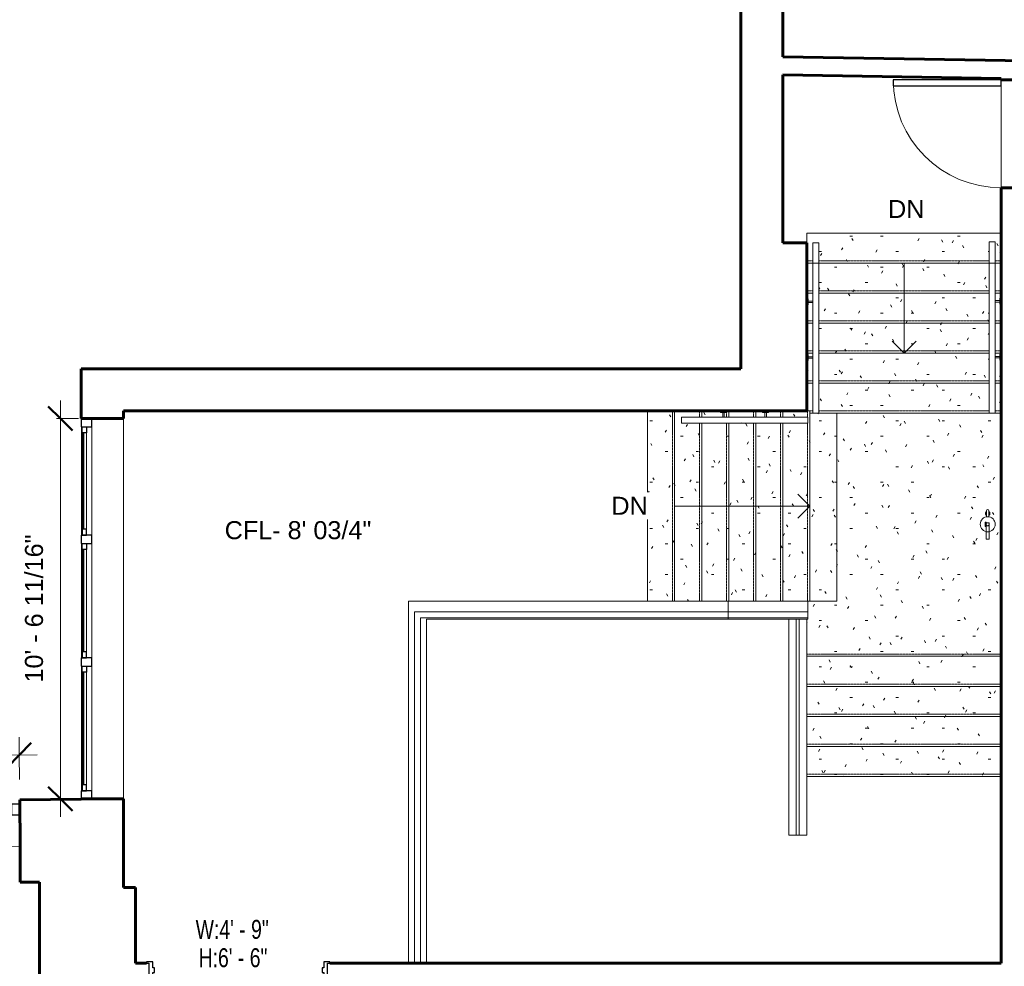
# Model space of a CAD drawing. Header units: inches. Extents: x -1858 to 52, y -52 to 865.
# Tile 7 of 11: x -773 to -445, y 233 to 548. Entities that reach past the tile are written whole.
import ezdxf

# ---------------------------------------------------------------- set-up
doc = ezdxf.new("R2010")
doc.units = ezdxf.units.IN
doc.header["$MEASUREMENT"] = 0
doc.linetypes.add('Overhead 1_16_', pattern=[0.101562, 0.0625, -0.039062])
for name, color, linetype, lineweight in [('A-ANNO-DIMS', 211, 'Continuous', 9), ('A-ANNO-DIMS-64', 211, 'Continuous', 9), ('A-DOOR', 31, 'Continuous', 18), ('A-DOOR-FRAM', 31, 'Continuous', 30), ('A-DOOR-IDEN', 31, 'Continuous', 9), ('A-FLOR', 192, 'Continuous', 18), ('A-FLOR-HRAL', 11, 'Continuous', 9), ('A-GLAZ', 151, 'Continuous', 18), ('A-GLAZ-CWMG', 51, 'Continuous', 9), ('A-WALL', 113, 'Continuous', 18), ('G-ANNO-TEXT', 231, 'Continuous', 9), ('I-WALL', 2, 'Continuous', 18), ('Q-SPCQ', 91, 'Continuous', 9), ('S-STRS', 31, 'Continuous', 9), ('S-STRS-ANNO', 31, 'Continuous', 9), ('S-STRS-IDEN', 31, 'Continuous', 9)]:
    doc.layers.add(name, color=color, linetype=linetype, lineweight=lineweight)
doc.styles.add('Arial', font='arial.ttf', dxfattribs={"height": 6})
doc.styles.add('Swis721 LtCn BT', font='swisscl.ttf', dxfattribs={"height": 6.299213})
doc.dimstyles.new('Linear_-_3_32__Arial', dxfattribs={"dimscale": 12, "dimtxt": 6.121556, "dimasz": 0.666667, "dimexe": 0.5, "dimexo": 0.333333, "dimgap": 0.333333, "dimtad": 1, "dimdec": 5, "dimrnd": 0.03125, "dimzin": 1, "dimdsep": 46, "dimlunit": 4, "dimtxsty": 'Arial', "dimblk1": 'OBLIQUE', "dimblk2": 'OBLIQUE', "dimsah": 1, "dimcen": 0.09, "dimdle": 0.5, "dimazin": 0, "dimtfac": 1, "dimtdec": 4, "dimtix": 1, "dimtmove": 0, "dimatfit": 3, "dimfxl": 1, "dimtvp": 1, "dimtfill": 1, "dimfrac": 2, "dimtolj": 1, "dimtzin": 0, "dimarcsym": 2})
pattern_1 = [(0, (0, 0), (20.48, 5.12), [0.8448, -14.515, 0.8448, -14.515, -81.92]), (0, (0, 0), (20.48, 5.12), [-30.72, 0.8448, -29.875, 0.8448, -14.515, -35.84]), (0, (0, 0), (20.48, 5.12), [-76.8, 0.8448, -9.395, 0.8448, -24.755]), (120, (7.68, 2.56), (-14.67405, 15.1762), [0.8448, -14.515, 0.8448, -14.515, -81.92]), (120, (7.68, 2.56), (-14.67405, 15.1762), [-30.72, 0.8448, -29.875, 0.8448, -14.515, -35.84]), (120, (7.68, 2.56), (-14.67405, 15.1762), [-76.8, 0.8448, -9.395, 0.8448, -24.755]), (240, (10.24, 12.8), (-5.80595, -20.2962), [0.8448, -14.515, 0.8448, -14.515, -81.92]), (240, (10.24, 12.8), (-5.80595, -20.2962), [-30.72, 0.8448, -29.875, 0.8448, -14.515, -35.84]), (240, (10.24, 12.8), (-5.80595, -20.2962), [-76.8, 0.8448, -9.395, 0.8448, -24.755])]

# ---------------------------------------------------------------- blocks, each defined once
blk = doc.blocks.new('Door-Single-Panel - 36_ x 80_ 2-410649-GFL')
at = {"layer": 'A-DOOR', "lineweight": 30}
for p, q in [((18, 40), (16, 40)), ((16, 40), (16, 4)), ((18, 4), (18, 40)), ((16, 4), (18, 4))]:
    blk.add_line(p, q, dxfattribs=at)
at = {"layer": 'A-DOOR', "lineweight": 9}
blk.add_arc((18, 4), 36, 90, 180, dxfattribs=at)
blk = doc.blocks.new('Door-Passage-Double-Flush - Door-Passage-Double-Flush 2-445475-GFL')
at = {"layer": 'A-DOOR', "lineweight": 30}
for p, q in [((-28.5, 3.25), (-28.5, 31.25)), ((-28.5, 31.25), (-26.75, 31.25)), ((-26.75, 31.25), (-26.75, 2.75)), ((28.5, 31.25), (26.75, 31.25)), ((26.75, 31.25), (26.75, 2.75)), ((28.5, 3.25), (28.5, 31.25)), ((-26.75, 2.75), (-28.5, 2.75)), ((26.75, 2.75), (28.5, 2.75))]:
    blk.add_line(p, q, dxfattribs=at)
at = {"layer": 'A-DOOR', "lineweight": 9}
for centre, start, end in [((-28.5, 2.75), 0, 90), ((28.5, 2.75), 90, 180)]:
    blk.add_arc(centre, 28.5, start, end, dxfattribs=at)
at = {"layer": 'A-DOOR-FRAM'}
for p, q in [((-28.5, 3.25), (-30.5, 3.25)), ((-30.5, 3.25), (-30.5, 2.75)), ((-30.5, 2.75), (-29.75, 2.75)), ((-29.75, 2.75), (-29.75, -2.25)), ((-28.5, 0.81), (-28.5, 3.25)), ((-27.88, 0.81), (-28.5, 0.81)), ((-27.88, -0.69), (-27.88, 0.81)), ((28.5, 0.81), (27.87, 0.81)), ((27.87, 0.81), (27.87, -0.69)), ((30.5, 3.25), (28.5, 3.25)), ((28.5, 3.25), (28.5, 0.81)), ((29.75, -2.25), (29.75, 2.75)), ((29.75, 2.75), (30.5, 2.75)), ((30.5, 2.75), (30.5, 3.25)), ((-29.75, -2.25), (-30.5, -2.25)), ((-30.5, -2.25), (-30.5, -2.75)), ((-30.5, -2.75), (-28.5, -2.75)), ((-28.5, -2.75), (-28.5, -0.69)), ((-28.5, -0.69), (-27.88, -0.69)), ((27.87, -0.69), (28.5, -0.69)), ((28.5, -0.69), (28.5, -2.75)), ((28.5, -2.75), (30.5, -2.75)), ((30.5, -2.25), (29.75, -2.25)), ((30.5, -2.75), (30.5, -2.25))]:
    blk.add_line(p, q, dxfattribs=at)
blk = doc.blocks.new('Fire Extinguisher - EX-5_-464805-GFL')
at = {"layer": 'Q-SPCQ'}
for p, q in [((-451.08, 382.79), (-451.08, 384.79)), ((-451.08, 384.53), (-451.08, 383.24)), ((-450.33, 384.79), (-450.33, 382.79)), ((-450.33, 383.24), (-450.33, 384.53)), ((-451.21, 380.99), (-451.53, 380.99)), ((-451.53, 380.99), (-451.53, 379.58)), ((-451.21, 379.58), (-451.21, 380.99)), ((-451.21, 380.79), (-450.21, 380.79)), ((-451.21, 377.87), (-451.21, 380.79)), ((-450.33, 382.79), (-451.08, 382.79)), ((-450.21, 380.79), (-450.21, 377.84)), ((-451.53, 379.58), (-451.21, 379.58)), ((-451.21, 379.79), (-450.21, 379.79)), ((-451.21, 377.79), (-450.21, 377.79)), ((-451.21, 375.29), (-451.21, 377.79)), ((-450.21, 377.79), (-450.21, 375.29)), ((-450.21, 375.29), (-451.21, 375.29))]:
    blk.add_line(p, q, dxfattribs=at)
blk.add_circle((-450.71, 380.29), 0.5, dxfattribs=at)
for centre, radius, start, end in [((-450.71, 384.79), 0.376, 0, 180), ((-450.71, 380.29), 2.5, 90, 270), ((-450.71, 380.29), 2.5, 270, 90)]:
    blk.add_arc(centre, radius, start, end, dxfattribs=at)
for points in [[(-451.08, 383.24), (-451.14, 383.27), (-451.23, 383.33), (-451.34, 383.47), (-451.42, 383.63), (-451.46, 383.81), (-451.46, 384.02), (-451.39, 384.22), (-451.26, 384.4), (-451.15, 384.49), (-451.08, 384.53)], [(-450.33, 384.53), (-450.28, 384.5), (-450.19, 384.43), (-450.08, 384.3), (-450, 384.14), (-449.95, 383.96), (-449.96, 383.75), (-450.03, 383.54), (-450.16, 383.36), (-450.27, 383.27), (-450.33, 383.24)]]:
    blk.add_open_spline(points, degree=3, knots=[0, 0, 0, 0, 0.111111, 0.222222, 0.333333, 0.444444, 0.583333, 0.722222, 0.861111, 1, 1, 1, 1], dxfattribs=at)
blk = doc.blocks.new('Rectangular Mullion - 2_5_ x 5_ rectangular 2-482094-GFL')
at = {"layer": 'A-GLAZ-CWMG', "lineweight": 30}
for p, q in [((0, 1.75), (-2.75, 1.75)), ((-2.75, 1.75), (-2.75, -1.75)), ((0, -1.75), (0, 1.75)), ((-2.75, -1.75), (0, -1.75))]:
    blk.add_line(p, q, dxfattribs=at)
blk = doc.blocks.new('Curtain Wall-Awning - Curtain Wall-Awning 2-485443-GFL')
at = {"layer": 'A-GLAZ', "lineweight": 30}
for p, q in [((-18.75, 1.5), (-20.75, 1.5)), ((-20.75, 1.5), (-20.75, 0)), ((-20.75, 0), (-20.75, 1.5)), ((-18.75, 0), (-18.75, 1.5)), ((18.75, 0), (18.75, 1.5)), ((18.75, 1.5), (20.75, 1.5)), ((20.75, 1.5), (20.75, 0)), ((20.75, 1.5), (20.75, 0)), ((-20.75, 0), (-18.75, 0)), ((20.75, 0), (18.75, 0))]:
    blk.add_line(p, q, dxfattribs=at)
at = {"layer": 'A-GLAZ', "lineweight": 9}
for p, q in [((-20.75, 1.5), (20.75, 1.5)), ((20.75, 0), (-20.75, 0))]:
    blk.add_line(p, q, dxfattribs=at)
at = {"layer": 'A-GLAZ', "lineweight": 40}
blk.add_line((-18.75, 1), (18.75, 1), dxfattribs=at)
blk = doc.blocks.new('Curtain Wall-Awning - Curtain Wall-Awning 2-485444-GFL')
at = {"layer": 'A-GLAZ', "lineweight": 30}
for p, q in [((-17.05, 1.5), (-19.05, 1.5)), ((-19.05, 1.5), (-19.05, 0)), ((-19.05, 0), (-19.05, 1.5)), ((-17.05, 0), (-17.05, 1.5)), ((17.05, 0), (17.05, 1.5)), ((17.05, 1.5), (19.05, 1.5)), ((19.05, 1.5), (19.05, 0)), ((19.05, 1.5), (19.05, 0)), ((-19.05, 0), (-17.05, 0)), ((19.05, 0), (17.05, 0))]:
    blk.add_line(p, q, dxfattribs=at)
at = {"layer": 'A-GLAZ', "lineweight": 9}
for p, q in [((-19.05, 1.5), (19.05, 1.5)), ((19.05, 0), (-19.05, 0))]:
    blk.add_line(p, q, dxfattribs=at)
at = {"layer": 'A-GLAZ', "lineweight": 40}
blk.add_line((-17.05, 1), (17.05, 1), dxfattribs=at)
blk = doc.blocks.new('Curtain Wall-Awning - Curtain Wall-Awning 2-485445-GFL')
at = {"layer": 'A-GLAZ', "lineweight": 30}
for p, q in [((-16.05, 1.5), (-18.05, 1.5)), ((-18.05, 1.5), (-18.05, 0)), ((-18.05, 0), (-18.05, 1.5)), ((-16.05, 0), (-16.05, 1.5)), ((16.05, 0), (16.05, 1.5)), ((16.05, 1.5), (18.05, 1.5)), ((18.05, 1.5), (18.05, 0)), ((18.05, 1.5), (18.05, 0)), ((-18.05, 0), (-16.05, 0)), ((18.05, 0), (16.05, 0))]:
    blk.add_line(p, q, dxfattribs=at)
at = {"layer": 'A-GLAZ', "lineweight": 9}
for p, q in [((-18.05, 1.5), (18.05, 1.5)), ((18.05, 0), (-18.05, 0))]:
    blk.add_line(p, q, dxfattribs=at)
at = {"layer": 'A-GLAZ', "lineweight": 40}
blk.add_line((-16.05, 1), (16.05, 1), dxfattribs=at)
blk = doc.blocks.new('Rectangular Mullion - 2_5_ x 5_ rectangular 2-485446-GFL')
at = {"layer": 'A-GLAZ-CWMG', "lineweight": 30}
for p, q in [((0, 1.75), (-2.75, 1.75)), ((-2.75, 1.75), (-2.75, -1.75)), ((0, -1.75), (0, 1.75)), ((-2.75, -1.75), (0, -1.75))]:
    blk.add_line(p, q, dxfattribs=at)
blk = doc.blocks.new('Rectangular Mullion - 2_5_ x 5_ rectangular 2-485447-GFL')
at = {"layer": 'A-GLAZ-CWMG', "lineweight": 30}
for p, q in [((-2.75, 1.75), (0, 1.75)), ((-2.75, -1.75), (-2.75, 1.75)), ((0, 1.75), (0, -1.75)), ((0, -1.75), (-2.75, -1.75))]:
    blk.add_line(p, q, dxfattribs=at)
blk = doc.blocks.new('Rectangular Mullion - 2_5_ x 5_ rectangular 2-485188-GFL')
at = {"layer": 'A-GLAZ-CWMG'}
for p, q in [((-752.44, 333.06), (-752.44, 291.56)), ((-748.94, 333.06), (-748.94, 291.56))]:
    blk.add_line(p, q, dxfattribs=at)
blk = doc.blocks.new('Rectangular Mullion - 2_5_ x 5_ rectangular 2-485448-GFL')
at = {"layer": 'A-GLAZ-CWMG', "lineweight": 30}
for p, q in [((-1.25, 1.75), (1.5, 1.75)), ((-1.25, -1.75), (-1.25, 1.75)), ((1.5, 1.75), (1.5, -1.75)), ((1.5, -1.75), (-1.25, -1.75))]:
    blk.add_line(p, q, dxfattribs=at)
blk = doc.blocks.new('Rectangular Mullion - 2_5_ x 5_ rectangular 2-485189-GFL')
at = {"layer": 'A-GLAZ-CWMG'}
for p, q in [((-752.44, 373.9), (-752.44, 335.81)), ((-748.94, 373.9), (-748.94, 335.81))]:
    blk.add_line(p, q, dxfattribs=at)
blk = doc.blocks.new('Rectangular Mullion - 2_5_ x 5_ rectangular 2-485129-GFL')
at = {"layer": 'A-GLAZ-CWMG'}
for p, q in [((-752.44, 412.74), (-752.44, 376.65)), ((-748.94, 412.74), (-748.94, 376.65))]:
    blk.add_line(p, q, dxfattribs=at)
blk = doc.blocks.new('Top Rail Type - Top Rail_Internal_-492498-GFL')
at = {"layer": 'A-FLOR-HRAL'}
for p, q in [((-641.57, 286.07), (-641.57, 351.07)), ((-641.57, 351.07), (-587.81, 351.07)), ((-587.81, 351.07), (-537.06, 351.07)), ((-537.06, 351.07), (-537.06, 349.07)), ((-639.57, 349.07), (-639.57, 286.07)), ((-587.81, 349.07), (-639.57, 349.07)), ((-537.06, 349.07), (-587.81, 349.07)), ((-641.57, 234.08), (-641.57, 286.07)), ((-639.57, 286.07), (-639.57, 234.08))]:
    blk.add_line(p, q, dxfattribs=at)
blk = doc.blocks.new('Top Rail Type - Top Rail_Internal_-V1-GFL')
at = {"layer": 'A-FLOR-HRAL'}
for p, q in [((-641.57, 351.07), (-537.06, 351.07)), ((-641.57, 234.08), (-641.57, 351.07)), ((-537.06, 351.07), (-537.06, 349.07)), ((-639.57, 349.07), (-537.06, 349.07)), ((-639.57, 234.08), (-639.57, 349.07))]:
    blk.add_line(p, q, dxfattribs=at)
blk = doc.blocks.new('Top Rail Type - Top Rail_Internal_-492869-GFL')
at = {"layer": 'A-FLOR-HRAL'}
for p, q in [((-537.06, 349.07), (-537.06, 351.07)), ((-537.06, 351.07), (-510.57, 351.07)), ((-510.57, 351.07), (-510.57, 349.07)), ((-510.57, 349.07), (-537.06, 349.07))]:
    blk.add_line(p, q, dxfattribs=at)
blk = doc.blocks.new('Top Rail Type - Top Rail_Internal_-V2-GFL')
at = {"layer": 'A-FLOR-HRAL'}
for p, q in [((-537.06, 351.07), (-537.06, 349.07)), ((-537.06, 351.07), (-510.57, 351.07)), ((-510.57, 351.07), (-510.57, 349.07)), ((-537.06, 349.07), (-510.57, 349.07))]:
    blk.add_line(p, q, dxfattribs=at)
blk = doc.blocks.new('Railing - Railing-492899-GFL')
at = {"layer": 'A-FLOR-HRAL'}
for p, q in [((-514.43, 348.7), (-514.43, 276.7)), ((-513.43, 276.7), (-513.43, 348.7))]:
    blk.add_line(p, q, dxfattribs=at)
at = {"layer": 'A-FLOR-HRAL', "flags": 128}
blk.add_lwpolyline([(-513.43, 276.7), (-513.45, 276.7), (-513.5, 276.7), (-513.58, 276.7), (-513.68, 276.7), (-513.8, 276.7), (-513.93, 276.7), (-514.06, 276.7), (-514.18, 276.7), (-514.29, 276.7), (-514.37, 276.7), (-514.42, 276.7), (-514.43, 276.7)], dxfattribs=at)
blk = doc.blocks.new('Handrail Type - Handrail_Internal_-493177-GFL')
at = {"layer": 'A-FLOR-HRAL'}
for p, q in [((-552.64, 413.99), (-552.64, 415.99)), ((-552.64, 415.99), (-510.64, 415.99)), ((-510.64, 413.99), (-552.64, 413.99)), ((-510.64, 415.99), (-510.64, 413.99))]:
    blk.add_line(p, q, dxfattribs=at)
blk = doc.blocks.new('Handrail Type - Handrail_Internal_-V3-GFL')
at = {"layer": 'A-FLOR-HRAL'}
for p, q in [((-552.64, 413.99), (-552.64, 415.99)), ((-510.64, 415.99), (-552.64, 415.99)), ((-510.64, 413.99), (-552.64, 413.99)), ((-510.64, 413.99), (-510.64, 415.99))]:
    blk.add_line(p, q, dxfattribs=at)
blk = doc.blocks.new('Support - Metal - Circular - Support - Metal - Circular-168375-GFL')
at = {"layer": 'A-FLOR-HRAL'}
for p, q in [((-1, 2.5), (-1, 3)), ((1, 2.5), (-1, 2.5)), ((-0.25, 2.5), (-0.25, 1)), ((0.25, 2.5), (0.25, 1)), ((1, 3), (1, 2.5))]:
    blk.add_line(p, q, dxfattribs=at)
blk = doc.blocks.new('Handrail Type - Handrail_Internal_-493399-GFL')
at = {"layer": 'A-FLOR-HRAL'}
for p, q in [((-508.93, 473.99), (-506.93, 473.99)), ((-508.93, 467.25), (-508.93, 473.99)), ((-506.93, 473.99), (-506.93, 467.25)), ((-508.93, 417.25), (-508.93, 467.25)), ((-506.93, 467.25), (-508.93, 467.25)), ((-506.93, 467.25), (-506.93, 417.25)), ((-506.93, 417.25), (-508.93, 417.25))]:
    blk.add_line(p, q, dxfattribs=at)
blk = doc.blocks.new('Handrail Type - Handrail_Internal_-V4-GFL')
at = {"layer": 'A-FLOR-HRAL'}
for p, q in [((-508.93, 473.99), (-506.93, 473.99)), ((-508.93, 467.25), (-508.93, 473.99)), ((-506.93, 467.25), (-506.93, 473.99)), ((-508.93, 417.25), (-508.93, 467.25)), ((-506.93, 417.25), (-506.93, 467.25)), ((-508.93, 417.25), (-506.93, 417.25))]:
    blk.add_line(p, q, dxfattribs=at)
blk = doc.blocks.new('Handrail Type - Handrail_Internal_-493436-GFL')
at = {"layer": 'A-FLOR-HRAL'}
for p, q in [((-450.19, 474.3), (-448.19, 474.3)), ((-450.19, 467.25), (-450.19, 474.3)), ((-448.19, 474.3), (-448.19, 467.25)), ((-450.19, 417.25), (-450.19, 467.25)), ((-448.19, 467.25), (-450.19, 467.25)), ((-448.19, 467.25), (-448.19, 417.25)), ((-448.19, 417.25), (-450.19, 417.25))]:
    blk.add_line(p, q, dxfattribs=at)
blk = doc.blocks.new('Handrail Type - Handrail_Internal_-V5-GFL')
at = {"layer": 'A-FLOR-HRAL'}
for p, q in [((-450.19, 474.3), (-448.19, 474.3)), ((-450.19, 467.25), (-450.19, 474.3)), ((-448.19, 467.25), (-448.19, 474.3)), ((-450.19, 417.25), (-450.19, 467.25)), ((-448.19, 417.25), (-448.19, 467.25)), ((-450.19, 417.25), (-448.19, 417.25))]:
    blk.add_line(p, q, dxfattribs=at)
blk = doc.blocks.new('DIMBLOCK32-GFL')
at = {"layer": 'A-ANNO-DIMS-64', "transparency": 16777216}
for p, q in [((-759.43, 282.81), (-759.43, 421.49)), ((-759.43, 415.49), (-760.69, 415.49)), ((-759.43, 415.49), (-753.43, 415.49)), ((-759.43, 288.81), (-760.69, 288.81)), ((-759.43, 288.81), (-753.43, 288.81))]:
    blk.add_line(p, q, dxfattribs=at)
at = {"layer": 'A-ANNO-DIMS-64', "lineweight": 50, "transparency": 16777216}
for p, q in [((-759.43, 415.49), (-763.43, 419.49)), ((-759.43, 415.49), (-755.43, 411.49)), ((-759.43, 288.81), (-763.43, 292.81)), ((-759.43, 288.81), (-755.43, 284.81))]:
    blk.add_line(p, q, dxfattribs=at)
at = {"layer": 'A-ANNO-DIMS-64', "color": 0, "transparency": 16777216, "insert": (-771.21, 327.57), "char_height": 6, "width": 58.993, "attachment_point": 1, "rotation": 90, "line_spacing_factor": 0.941778, "style": 'Arial', "bg_fill": 3, "box_fill_scale": 1.25, "bg_fill_color": 256, "bg_fill_true_color": 13158600, "bg_fill_transparency": 0}
blk.add_mtext('10\' - 6 11/16"', dxfattribs=at)
blk = doc.blocks.new('_Oblique')
at = {"color": 0, "linetype": 'ByBlock', "lineweight": -2}
blk.add_line((-0.5, -0.5), (0.5, 0.5), dxfattribs=at)
blk = doc.blocks.new('DIMBLOCK33-GFL')
at = {"layer": 'A-ANNO-DIMS-64', "transparency": 16777216}
for p, q in [((-773.1, 303.43), (-773.15, 309.43)), ((-1204.48, 299.51), (-1204.53, 305.51)), ((-767.1, 303.48), (-1210.48, 299.46)), ((-773.1, 303.43), (-773.02, 295.31)), ((-1204.48, 299.51), (-1204.4, 291.39))]:
    blk.add_line(p, q, dxfattribs=at)
at = {"layer": 'A-ANNO-DIMS-64', "lineweight": 50, "transparency": 16777216}
for p, q in [((-773.1, 303.43), (-769.13, 307.46)), ((-1204.48, 299.51), (-1200.51, 303.55)), ((-773.1, 303.43), (-777.06, 299.39)), ((-1204.48, 299.51), (-1208.44, 295.48))]:
    blk.add_line(p, q, dxfattribs=at)
at = {"layer": 'A-ANNO-DIMS-64', "color": 0, "transparency": 16777216, "insert": (-1015.78, 313.02), "char_height": 6, "width": 64.5306, "attachment_point": 1, "rotation": 0.52, "line_spacing_factor": 0.941778, "style": 'Arial', "bg_fill": 3, "box_fill_scale": 1.25, "bg_fill_color": 256, "bg_fill_true_color": 13158600, "bg_fill_transparency": 0}
blk.add_mtext('35\' - 11 13/32"', dxfattribs=at)

msp = doc.modelspace()

# ---------------------------------------------------------------- hatches: boundary and pattern name
at = {"layer": 'S-STRS'}
h = msp.add_hatch(dxfattribs=at)
h.set_pattern_fill('FP_7', color=256, style=0, pattern_type=2)
h.set_pattern_definition(pattern_1)
h.paths.add_polyline_path([(-499.990723, 467.246344), (-450.187114, 467.246344), (-450.187114, 474.298934), (-448.187114, 474.298934), (-448.187114, 467.246344), (-446.187114, 467.246344), (-446.187114, 477.246344), (-510.932252, 477.246344), (-510.932252, 467.246344), (-508.932252, 467.246344), (-508.932252, 473.993091), (-506.932252, 473.993091), (-506.932252, 467.246344)])
h = msp.add_hatch(dxfattribs=at)
h.set_pattern_fill('FP_6', color=256, style=0, pattern_type=2)
h.set_pattern_definition(pattern_1)
h.paths.add_polyline_path([(-450.187114, 457.246344), (-450.187114, 467.246344), (-506.932252, 467.246344), (-506.932252, 457.246344), (-499.990723, 457.246344)])
h.paths.add_polyline_path([(-508.932252, 457.246344), (-508.932252, 467.246344), (-510.932252, 467.246344), (-510.932252, 457.246344)])
h.paths.add_polyline_path([(-446.187114, 457.246344), (-446.187114, 467.246344), (-448.187114, 467.246344), (-448.187114, 457.246344)])
h = msp.add_hatch(dxfattribs=at)
h.set_pattern_fill('FP_6', color=256, style=0, pattern_type=2)
h.set_pattern_definition(pattern_1)
h.paths.add_polyline_path([(-448.187114, 447.246344), (-446.187114, 447.246344), (-446.187114, 453.529995), (-446.687114, 453.529995), (-446.687114, 454.279995), (-448.187114, 454.279995), (-448.187114, 453.529995)])
h.paths.add_polyline_path([(-450.187114, 447.246344), (-450.187114, 457.246344), (-506.932252, 457.246344), (-506.932252, 447.246344), (-499.990723, 447.246344)])
h.paths.add_polyline_path([(-508.932252, 447.246344), (-508.932252, 454.108685), (-510.432252, 454.108685), (-510.432252, 453.358685), (-510.932252, 453.358685), (-510.932252, 447.246344), (-510.432252, 447.246344)])
h.paths.add_polyline_path([(-508.932252, 454.608685), (-508.932252, 457.246344), (-510.932252, 457.246344), (-510.932252, 455.358685), (-510.432252, 455.358685), (-510.432252, 454.608685), (-510.098918, 454.608685)])
h.paths.add_polyline_path([(-446.687114, 454.779995), (-446.687114, 455.529995), (-446.187114, 455.529995), (-446.187114, 457.246344), (-448.187114, 457.246344), (-448.187114, 454.779995), (-447.020448, 454.779995)])
h = msp.add_hatch(dxfattribs=at)
h.set_pattern_fill('FP_6', color=256, style=0, pattern_type=2)
h.set_pattern_definition(pattern_1)
h.paths.add_polyline_path([(-499.990723, 437.246344), (-450.187114, 437.246344), (-450.187114, 447.246344), (-506.932252, 447.246344), (-506.932252, 437.246344)])
h.paths.add_polyline_path([(-508.932252, 437.246344), (-508.932252, 447.246344), (-510.932252, 447.246344), (-510.932252, 437.246344)])
h.paths.add_polyline_path([(-446.187114, 437.246344), (-446.187114, 447.246344), (-448.187114, 447.246344), (-448.187114, 437.246344)])
h = msp.add_hatch(dxfattribs=at)
h.set_pattern_fill('FP_6', color=256, style=0, pattern_type=2)
h.set_pattern_definition(pattern_1)
h.paths.add_polyline_path([(-450.187114, 427.246344), (-450.187114, 437.246344), (-506.932252, 437.246344), (-506.932252, 427.246344), (-499.990723, 427.246344)])
h.paths.add_polyline_path([(-448.187114, 427.246344), (-446.187114, 427.246344), (-446.187114, 434.88817), (-446.687114, 434.88817), (-446.687114, 435.63817), (-448.187114, 435.63817), (-448.187114, 434.88817)])
h.paths.add_polyline_path([(-508.932252, 427.246344), (-508.932252, 435.552515), (-510.432252, 435.552515), (-510.432252, 434.802515), (-510.932252, 434.802515), (-510.932252, 427.246344)])
h.paths.add_polyline_path([(-510.098918, 436.052515), (-508.932252, 436.052515), (-508.932252, 437.246344), (-510.932252, 437.246344), (-510.932252, 436.802515), (-510.432252, 436.802515), (-510.432252, 436.052515)])
h.paths.add_polyline_path([(-448.187114, 436.13817), (-446.687114, 436.13817), (-446.687114, 436.88817), (-446.187114, 436.88817), (-446.187114, 437.246344), (-448.187114, 437.246344), (-448.187114, 436.88817)])
h = msp.add_hatch(dxfattribs=at)
h.set_pattern_fill('FP_6', color=256, style=0, pattern_type=2)
h.set_pattern_definition(pattern_1)
h.paths.add_polyline_path([(-509.932252, 417.246344), (-508.932252, 417.246344), (-508.932252, 427.246344), (-510.932252, 427.246344), (-510.932252, 417.993091), (-509.932252, 417.993091)])
h.paths.add_polyline_path([(-506.932252, 417.246344), (-450.187114, 417.246344), (-450.187114, 427.246344), (-506.932252, 427.246344), (-506.932252, 417.993091)])
h.paths.add_polyline_path([(-446.187114, 417.246344), (-446.187114, 427.246344), (-448.187114, 427.246344), (-448.187114, 417.246344)])
h = msp.add_hatch(dxfattribs=at)
h.set_pattern_fill('FP_7', color=256, style=0, pattern_type=2)
h.set_pattern_definition(pattern_1)
h.paths.add_polyline_path([(-554.932252, 354.696542), (-554.932252, 417.993091), (-563.932252, 417.993091), (-563.932252, 354.696542)])
h = msp.add_hatch(dxfattribs=at)
h.set_pattern_fill('FP_6', color=256, style=0, pattern_type=2)
h.set_pattern_definition(pattern_1)
h.paths.add_polyline_path([(-546.190723, 354.696542), (-545.932252, 354.696542), (-545.932252, 413.993091), (-552.640313, 413.993091), (-552.640313, 415.993091), (-545.932252, 415.993091), (-545.932252, 417.993091), (-554.932252, 417.993091), (-554.932252, 354.696542)])
h = msp.add_hatch(dxfattribs=at)
h.set_pattern_fill('FP_5', color=256, style=0, pattern_type=2)
h.set_pattern_definition(pattern_1)
h.paths.add_polyline_path([(-545.932252, 354.696542), (-536.932252, 354.696542), (-536.932252, 413.993091), (-545.932252, 413.993091), (-545.932252, 356.761307)])
h.paths.add_polyline_path([(-545.932252, 415.993091), (-538.890313, 415.993091), (-538.890313, 417.493091), (-539.640313, 417.493091), (-539.640313, 417.993091), (-545.932252, 417.993091), (-545.932252, 417.493091)])
h.paths.add_polyline_path([(-537.640313, 415.993091), (-536.932252, 415.993091), (-536.932252, 417.993091), (-537.640313, 417.993091), (-537.640313, 417.493091), (-538.390313, 417.493091), (-538.390313, 415.993091)])
h = msp.add_hatch(dxfattribs=at)
h.set_pattern_fill('FP_5', color=256, style=0, pattern_type=2)
h.set_pattern_definition(pattern_1)
h.paths.add_polyline_path([(-534.640723, 354.696542), (-527.932252, 354.696542), (-527.932252, 413.993091), (-536.932252, 413.993091), (-536.932252, 354.696542)])
h.paths.add_polyline_path([(-527.932252, 415.993091), (-527.932252, 417.993091), (-536.932252, 417.993091), (-536.932252, 415.993091), (-532.932252, 415.993091)])
h = msp.add_hatch(dxfattribs=at)
h.set_pattern_fill('FP_6', color=256, style=0, pattern_type=2)
h.set_pattern_definition(pattern_1)
h.paths.add_polyline_path([(-523.090723, 354.696542), (-518.932252, 354.696542), (-518.932252, 413.993091), (-527.932252, 413.993091), (-527.932252, 354.696542)])
h.paths.add_polyline_path([(-523.090723, 415.993091), (-518.932252, 415.993091), (-518.932252, 417.993091), (-523.640313, 417.993091), (-523.640313, 417.493091), (-524.390313, 417.493091), (-524.390313, 415.993091), (-523.640313, 415.993091)])
h.paths.add_polyline_path([(-527.932252, 415.993091), (-524.890313, 415.993091), (-524.890313, 417.493091), (-525.640313, 417.493091), (-525.640313, 417.993091), (-527.932252, 417.993091), (-527.932252, 417.493091)])
h = msp.add_hatch(dxfattribs=at)
h.set_pattern_fill('FP_6', color=256, style=0, pattern_type=2)
h.set_pattern_definition(pattern_1)
h.paths.add_polyline_path([(-518.932252, 354.696542), (-509.932252, 354.696542), (-509.932252, 417.993091), (-518.932252, 417.993091), (-518.932252, 415.993091), (-510.640313, 415.993091), (-510.640313, 413.993091), (-518.932252, 413.993091), (-518.932252, 378.28762)])
h = msp.add_hatch(dxfattribs=at)
h.set_pattern_fill('FP_5', color=256, style=0, pattern_type=2)
h.set_pattern_definition(pattern_1)
h.paths.add_polyline_path([(-446.187114, 336.298934), (-446.187114, 417.246344), (-500.932252, 417.246344), (-500.932252, 354.696542), (-510.572808, 354.696542), (-510.572808, 348.696542), (-510.932252, 348.696542), (-510.932252, 336.298934), (-499.990723, 336.298934)])
h.paths.add_polyline_path([(-450.709662, 375.285407), (-451.209662, 375.285407), (-451.209662, 377.785407), (-450.209662, 377.785407), (-450.209662, 375.285407), (-450.380531, 375.285407)])
h.paths.add_polyline_path([(-450.709662, 377.785407), (-451.35671, 377.870593), (-451.959662, 378.120344), (-452.477429, 378.51764), (-452.874726, 379.035407), (-453.124477, 379.63836), (-453.209662, 380.285407), (-453.124477, 380.932455), (-452.874726, 381.535407), (-452.477429, 382.053174), (-451.959662, 382.450471), (-451.35671, 382.700222), (-450.709662, 382.785407), (-450.062615, 382.700222), (-449.459662, 382.450471), (-448.941895, 382.053174), (-448.544599, 381.535407), (-448.294848, 380.932455), (-448.209662, 380.285407), (-448.294848, 379.63836), (-448.544599, 379.035407), (-448.941895, 378.51764), (-449.459662, 378.120344), (-450.062615, 377.870593), (-450.209662, 377.851234)])
h.paths.add_polyline_path([(-450.333148, 382.785407), (-451.084662, 382.785407), (-451.084662, 383.236582), (-451.224344, 383.340196), (-451.35671, 383.513652), (-451.414432, 383.628172), (-451.454591, 383.797008), (-451.454591, 383.97052), (-451.414432, 384.139356), (-451.336278, 384.294413), (-451.224344, 384.427332), (-451.084662, 384.530946), (-451.058603, 384.88266), (-451.03432, 384.973286), (-450.896784, 385.110822), (-450.806158, 385.148361), (-450.611652, 385.148361), (-450.521027, 385.110822), (-450.38349, 384.973286), (-450.333148, 384.785407), (-450.333148, 384.530073), (-450.193992, 384.4264), (-450.082513, 384.293604), (-450.004694, 384.13881), (-449.964711, 383.970328), (-449.964711, 383.7972), (-450.004694, 383.628718), (-450.082513, 383.473924), (-450.193992, 383.341127), (-450.333148, 383.237455), (-450.333148, 382.812281)])
h = msp.add_hatch(dxfattribs=at)
h.set_pattern_fill('FP_5', color=256, style=0, pattern_type=2)
h.set_pattern_definition(pattern_1)
h.paths.add_polyline_path([(-509.932252, 354.696542), (-500.932252, 354.696542), (-500.932252, 417.246344), (-509.932252, 417.246344), (-509.932252, 378.28762)])
h = msp.add_hatch(dxfattribs=at)
h.set_pattern_fill('FP_7', color=256, style=0, pattern_type=2)
h.set_pattern_definition(pattern_1)
h.paths.add_polyline_path([(-510.932252, 326.298934), (-446.187114, 326.298934), (-446.187114, 336.298934), (-510.932252, 336.298934)])
h = msp.add_hatch(dxfattribs=at)
h.set_pattern_fill('FP_5', color=256, style=0, pattern_type=2)
h.set_pattern_definition(pattern_1)
h.paths.add_polyline_path([(-446.187114, 316.298934), (-446.187114, 326.298934), (-510.932252, 326.298934), (-510.932252, 316.298934), (-499.990723, 316.298934)])
h = msp.add_hatch(dxfattribs=at)
h.set_pattern_fill('FP_7', color=256, style=0, pattern_type=2)
h.set_pattern_definition(pattern_1)
h.paths.add_polyline_path([(-446.187114, 306.298934), (-446.187114, 316.298934), (-510.932252, 316.298934), (-510.932252, 306.298934), (-499.990723, 306.298934)])
h = msp.add_hatch(dxfattribs=at)
h.set_pattern_fill('FP_5', color=256, style=0, pattern_type=2)
h.set_pattern_definition(pattern_1)
h.paths.add_polyline_path([(-446.187114, 296.298934), (-446.187114, 306.298934), (-510.932252, 306.298934), (-510.932252, 296.298934), (-499.990723, 296.298934)])

# ---------------------------------------------------------------- linework, layer by layer
at = {"layer": 'A-FLOR'}
for p, q in [((-446.187114, 492.298651), (-446.187114, 526.298651)), ((-510.932252, 473.993091), (-510.932252, 477.246344)), ((-510.932252, 477.246344), (-446.187114, 477.246344)), ((-563.932252, 354.696542), (-563.932252, 417.993091))]:
    msp.add_line(p, q, dxfattribs=at)
at = {"layer": 'A-WALL', "lineweight": 60}
for p, q in [((-532.932252, 771.102256), (-532.932252, 431.993091)), ((-518.932252, 535.946631), (-518.932252, 757.102256)), ((-438.187114, 534.589103), (-518.932252, 535.946631)), ((-518.932252, 529.945783), (-446.187114, 528.722755)), ((-518.932252, 473.993091), (-518.932252, 529.945783)), ((-446.187114, 528.722755), (-446.187114, 528.298651)), ((-446.187114, 528.298651), (-438.187114, 528.298651)), ((-446.187114, 492.298651), (-446.187114, 234.077108)), ((-438.187114, 492.298651), (-446.187114, 492.298651)), ((-510.932252, 473.993091), (-518.932252, 473.993091)), ((-510.932252, 417.993091), (-510.932252, 473.993091)), ((-752.444361, 431.993091), (-752.444361, 415.493091)), ((-532.932252, 431.993091), (-752.444361, 431.993091)), ((-738.444361, 415.493091), (-738.444361, 417.993091)), ((-738.444361, 417.993091), (-510.932252, 417.993091)), ((-752.444361, 415.493091), (-738.444361, 415.493091)), ((-752.444361, 288.744612), (-772.962995, 288.558381)), ((-772.962995, 288.558381), (-772.82232, 273.059019)), ((-752.444361, 288.808145), (-752.444361, 288.744612)), ((-745.444361, 288.808145), (-752.444361, 288.808145)), ((-738.415455, 288.871941), (-745.444361, 288.808145)), ((-738.415455, 259.306742), (-738.415455, 288.871941)), ((-772.82232, 273.059019), (-772.82232, 261.059019)), ((-772.82232, 261.059019), (-766.415455, 261.059019)), ((-766.415455, 261.059019), (-766.415455, 192.993091)), ((-732.194361, 234.077108), (-734.415455, 234.077108)), ((-600.067503, 234.077108), (-668.194361, 234.077108)), ((-446.187114, 234.077108), (-517.067503, 234.077108))]:
    msp.add_line(p, q, dxfattribs=at)
at = {"layer": 'A-WALL'}
for p, q in [((-738.444361, 415.493091), (-738.444361, 288.871679)), ((-643.572808, 234.077108), (-643.572808, 354.696542)), ((-643.572808, 354.696542), (-510.572808, 354.696542)), ((-537.059319, 351.071542), (-537.059319, 354.696542)), ((-510.572808, 354.696542), (-510.572808, 351.071542)), ((-637.572808, 348.696542), (-637.572808, 234.077108)), ((-510.572808, 348.696542), (-637.572808, 348.696542)), ((-537.059319, 348.696542), (-537.059319, 349.071542)), ((-516.932252, 276.696542), (-516.932252, 348.696542)), ((-510.932252, 348.696542), (-510.932252, 276.696542)), ((-510.572808, 349.071542), (-510.572808, 348.696542)), ((-514.432252, 276.696542), (-516.932252, 276.696542)), ((-510.932252, 276.696542), (-513.432252, 276.696542)), ((-772.82232, 273.059019), (-1204.201915, 269.143733))]:
    msp.add_line(p, q, dxfattribs=at)
at = {"layer": 'I-WALL', "lineweight": 60}
for p, q in [((-734.415455, 259.306742), (-738.415455, 259.306742)), ((-734.415455, 234.077108), (-734.415455, 259.306742)), ((-730.694361, 234.077108), (-732.194361, 234.077108)), ((-668.194361, 234.077108), (-669.694361, 234.077108)), ((-517.067503, 234.077108), (-600.067503, 234.077108))]:
    msp.add_line(p, q, dxfattribs=at)
at = {"layer": 'S-STRS'}
for p, q in [((-510.932252, 477.246344), (-446.187114, 477.246344)), ((-510.932252, 473.993091), (-510.932252, 477.246344)), ((-510.932252, 467.246344), (-508.932252, 467.246344)), ((-506.932252, 467.246344), (-450.187114, 467.246344)), ((-448.187114, 467.246344), (-446.187114, 467.246344)), ((-510.932252, 457.246344), (-508.932252, 457.246344)), ((-506.932252, 457.246344), (-450.187114, 457.246344)), ((-448.187114, 457.246344), (-446.187114, 457.246344)), ((-510.932252, 447.246344), (-508.932252, 447.246344)), ((-506.932252, 447.246344), (-450.187114, 447.246344)), ((-448.187114, 447.246344), (-446.187114, 447.246344)), ((-510.932252, 437.246344), (-508.932252, 437.246344)), ((-506.932252, 437.246344), (-450.187114, 437.246344)), ((-448.187114, 437.246344), (-446.187114, 437.246344)), ((-510.932252, 427.246344), (-508.932252, 427.246344)), ((-506.932252, 427.246344), (-450.187114, 427.246344)), ((-448.187114, 427.246344), (-446.187114, 427.246344)), ((-563.932252, 354.696542), (-563.932252, 417.993091)), ((-554.932252, 354.696542), (-554.932252, 417.993091)), ((-545.932252, 415.993091), (-545.932252, 417.993091)), ((-536.932252, 415.993091), (-536.932252, 417.993091)), ((-527.932252, 415.993091), (-527.932252, 417.993091)), ((-518.932252, 415.993091), (-518.932252, 417.993091)), ((-509.932252, 417.993091), (-510.932252, 417.993091)), ((-509.932252, 354.696542), (-509.932252, 417.993091)), ((-509.932252, 417.246344), (-508.932252, 417.246344)), ((-506.932252, 417.246344), (-450.187114, 417.246344)), ((-500.932252, 354.696542), (-500.932252, 417.246344)), ((-448.187114, 417.246344), (-446.187114, 417.246344)), ((-545.932252, 354.696542), (-545.932252, 413.993091)), ((-536.932252, 354.696542), (-536.932252, 413.993091)), ((-527.932252, 354.696542), (-527.932252, 413.993091)), ((-518.932252, 354.696542), (-518.932252, 413.993091)), ((-509.932252, 354.696542), (-510.572808, 354.696542)), ((-500.932252, 354.696542), (-509.932252, 354.696542)), ((-510.932252, 336.298934), (-446.187114, 336.298934)), ((-510.932252, 326.298934), (-446.187114, 326.298934)), ((-510.932252, 316.298934), (-446.187114, 316.298934)), ((-510.932252, 306.298934), (-446.187114, 306.298934)), ((-510.932252, 296.298934), (-446.187114, 296.298934))]:
    msp.add_line(p, q, dxfattribs=at)
at = {"layer": 'S-STRS', "linetype": 'Overhead 1_16_'}
for p, q in [((-510.932252, 467.996344), (-508.932252, 467.996344)), ((-506.932252, 467.996344), (-450.187114, 467.996344)), ((-448.187114, 467.996344), (-446.187114, 467.996344)), ((-510.932252, 457.996344), (-508.932252, 457.996344)), ((-506.932252, 457.996344), (-450.187114, 457.996344)), ((-448.187114, 457.996344), (-446.187114, 457.996344)), ((-510.932252, 447.996344), (-508.932252, 447.996344)), ((-506.932252, 447.996344), (-450.187114, 447.996344)), ((-448.187114, 447.996344), (-446.187114, 447.996344)), ((-510.932252, 437.996344), (-508.932252, 437.996344)), ((-506.932252, 437.996344), (-450.187114, 437.996344)), ((-448.187114, 437.996344), (-446.187114, 437.996344)), ((-510.932252, 427.996344), (-508.932252, 427.996344)), ((-506.932252, 427.996344), (-450.187114, 427.996344)), ((-448.187114, 427.996344), (-446.187114, 427.996344)), ((-555.682252, 354.696542), (-555.682252, 417.993091)), ((-546.682252, 415.993091), (-546.682252, 417.993091)), ((-537.682252, 415.993091), (-537.682252, 417.493091)), ((-528.682252, 415.993091), (-528.682252, 417.993091)), ((-519.682252, 415.993091), (-519.682252, 417.993091)), ((-510.932252, 417.996344), (-508.932252, 417.996344)), ((-510.682252, 415.993091), (-510.682252, 417.993091)), ((-506.932252, 417.996344), (-450.187114, 417.996344)), ((-448.187114, 417.996344), (-446.187114, 417.996344)), ((-546.682252, 354.696542), (-546.682252, 413.993091)), ((-537.682252, 354.696542), (-537.682252, 413.993091)), ((-528.682252, 354.696542), (-528.682252, 413.993091)), ((-519.682252, 354.696542), (-519.682252, 413.993091)), ((-510.682252, 354.696542), (-510.682252, 413.993091)), ((-510.932252, 337.048934), (-446.187114, 337.048934)), ((-510.932252, 327.048934), (-446.187114, 327.048934)), ((-510.932252, 317.048934), (-446.187114, 317.048934)), ((-510.932252, 307.048934), (-446.187114, 307.048934)), ((-510.932252, 297.048934), (-446.187114, 297.048934))]:
    msp.add_line(p, q, dxfattribs=at)
at = {"layer": 'S-STRS-ANNO'}
for p, q in [((-478.559683, 457.246344), (-478.559683, 467.246344)), ((-478.559683, 447.246344), (-478.559683, 457.246344)), ((-478.559683, 437.246344), (-478.559683, 447.246344)), ((-478.559683, 437.246344), (-482.559683, 441.246344)), ((-478.559683, 437.246344), (-474.559683, 441.246344)), ((-509.932252, 386.344816), (-513.932252, 390.344816)), ((-545.932252, 386.344816), (-554.932252, 386.344816)), ((-536.932252, 386.344816), (-545.932252, 386.344816)), ((-527.932252, 386.344816), (-536.932252, 386.344816)), ((-518.932252, 386.344816), (-527.932252, 386.344816)), ((-509.932252, 386.344816), (-518.932252, 386.344816)), ((-509.932252, 386.344816), (-513.932252, 382.344816))]:
    msp.add_line(p, q, dxfattribs=at)

# ---------------------------------------------------------------- block references
at = {"layer": 'A-DOOR'}
for name, p, rotation in [('Door-Single-Panel - 36_ x 80_ 2-410649-GFL', (-442.187114, 510.298651), 89.9999999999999), ('Door-Passage-Double-Flush - Door-Passage-Double-Flush 2-445475-GFL', (-700.194361, 231.827108), 180)]:
    msp.add_blockref(name, p, dxfattribs=dict(at, rotation=rotation))
at = {"layer": 'A-FLOR-HRAL'}
for name, p in [('Handrail Type - Handrail_Internal_-493399-GFL', (0, 0)), ('Handrail Type - Handrail_Internal_-V4-GFL', (0, 0)), ('Handrail Type - Handrail_Internal_-493436-GFL', (0, 0)), ('Handrail Type - Handrail_Internal_-V5-GFL', (0, 0)), ('Support - Metal - Circular - Support - Metal - Circular-168375-GFL', (-538.640313, 414.993091)), ('Support - Metal - Circular - Support - Metal - Circular-168375-GFL', (-524.640313, 414.993091)), ('Handrail Type - Handrail_Internal_-493177-GFL', (0, 0)), ('Handrail Type - Handrail_Internal_-V3-GFL', (0, 0)), ('Top Rail Type - Top Rail_Internal_-492498-GFL', (0, 0)), ('Top Rail Type - Top Rail_Internal_-V1-GFL', (0, 0)), ('Top Rail Type - Top Rail_Internal_-492869-GFL', (0, 0)), ('Top Rail Type - Top Rail_Internal_-V2-GFL', (0, 0)), ('Railing - Railing-492899-GFL', (0, 0))]:
    msp.add_blockref(name, p, dxfattribs=at)
for p, rotation in [((-507.932252, 454.358685), 89.99999999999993), ((-449.187114, 454.529995), 269.9999999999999), ((-507.932252, 435.802515), 89.99999999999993), ((-449.187114, 435.88817), 269.9999999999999)]:
    msp.add_blockref('Support - Metal - Circular - Support - Metal - Circular-168375-GFL', p, dxfattribs=dict(at, rotation=rotation))
at = {"layer": 'A-GLAZ', "rotation": 89.99999999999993}
for name, p in [('Curtain Wall-Awning - Curtain Wall-Awning 2-485445-GFL', (-750.694361, 394.696854)), ('Curtain Wall-Awning - Curtain Wall-Awning 2-485444-GFL', (-750.694361, 354.854382)), ('Curtain Wall-Awning - Curtain Wall-Awning 2-485443-GFL', (-750.694361, 312.308145))]:
    msp.add_blockref(name, p, dxfattribs=at)
at = {"layer": 'A-GLAZ-CWMG', "extrusion": (0, 0, -1), "rotation": 90.00000000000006}
for name, p in [('Rectangular Mullion - 2_5_ x 5_ rectangular 2-485447-GFL', (750.694361, 415.493091)), ('Rectangular Mullion - 2_5_ x 5_ rectangular 2-485448-GFL', (750.694361, 375.150618)), ('Rectangular Mullion - 2_5_ x 5_ rectangular 2-485448-GFL', (750.694361, 334.308145))]:
    msp.add_blockref(name, p, dxfattribs=at)
at = {"layer": 'A-GLAZ-CWMG'}
for name in ['Rectangular Mullion - 2_5_ x 5_ rectangular 2-485129-GFL', 'Rectangular Mullion - 2_5_ x 5_ rectangular 2-485189-GFL', 'Rectangular Mullion - 2_5_ x 5_ rectangular 2-485188-GFL']:
    msp.add_blockref(name, (0, 0), dxfattribs=at)
for name, p, rotation in [('Rectangular Mullion - 2_5_ x 5_ rectangular 2-485446-GFL', (-750.694361, 288.808145), 269.9999999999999), ('Rectangular Mullion - 2_5_ x 5_ rectangular 2-482094-GFL', (-772.933497, 285.308298), 0.5200134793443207)]:
    msp.add_blockref(name, p, dxfattribs=dict(at, rotation=rotation))
at = {"layer": 'Q-SPCQ'}
msp.add_blockref('Fire Extinguisher - EX-5_-464805-GFL', (0, 0), dxfattribs=at)

# ---------------------------------------------------------------- texts
at = {"layer": 'A-DOOR-IDEN', "char_height": 6.2992126, "attachment_point": 1, "style": 'Swis721 LtCn BT'}
for s, insert, width in [('W:4\' - 9"', (-714.391012, 248.518914), 32.32), ('H:6\' - 6"', (-713.40676, 239.0873), 30.704)]:
    msp.add_mtext(s, dxfattribs=dict(at, insert=insert, width=width))
at = {"layer": 'G-ANNO-TEXT', "color": 7, "insert": (-704.725444, 381.310032), "char_height": 6, "width": 59.59, "attachment_point": 1, "style": 'Arial', "bg_fill": 3, "box_fill_scale": 1.25, "bg_fill_color": 256, "bg_fill_true_color": 13158600, "bg_fill_transparency": 0}
msp.add_mtext('CFL- 8\' 03/4"', dxfattribs=at)
at = {"layer": 'S-STRS-IDEN', "insert": (-483.879098, 488.250765), "char_height": 6, "width": 14.46570866, "attachment_point": 1, "line_spacing_factor": 0.941778, "style": 'Arial', "bg_fill": 3, "box_fill_scale": 1.25, "bg_fill_color": 256, "bg_fill_true_color": 13158600, "bg_fill_transparency": 0}
msp.add_mtext('DN', dxfattribs=at)

# ---------------------------------------------------------------- next in the draw order: texts
at = {"layer": 'S-STRS-IDEN', "insert": (-575.987009, 389.425305), "char_height": 6, "width": 14.46570866, "attachment_point": 1, "line_spacing_factor": 0.941778, "style": 'Arial', "bg_fill": 3, "box_fill_scale": 1.25, "bg_fill_color": 256, "bg_fill_true_color": 13158600, "bg_fill_transparency": 0}
msp.add_mtext('DN', dxfattribs=at)

# ---------------------------------------------------------------- next in the draw order: dimensions: what is measured, and where the dimension line sits
at = {"layer": 'A-ANNO-DIMS'}
dim = msp.add_linear_dim(base=(-759.425108, 415.493091), p1=(-756.694361, 288.808145), p2=(-756.694361, 415.493091), angle=90, dimstyle='Linear_-_3_32__Arial', override={"dimpost": '<>', "dimfxl": 126.684945}, dxfattribs=at)
dim.commit()
dim.dimension.update_dxf_attribs({"geometry": 'DIMBLOCK32-GFL', "text_midpoint": (-766.527427, 352.150618)})

# ---------------------------------------------------------------- next in the draw order: dimensions: what is measured, and where the dimension line sits
dim = msp.add_linear_dim(base=(-1204.477557, 299.513514), p1=(-772.987952, 291.308051), p2=(-1204.367547, 287.392765), angle=0.52001348, dimstyle='Linear_-_3_32__Arial', override={"dimpost": '<>', "dimfxl": 431.397363}, dxfattribs=at)
dim.commit()
dim.dimension.update_dxf_attribs({"geometry": 'DIMBLOCK33-GFL', "text_midpoint": (-988.852238, 308.57523)})

doc.saveas('drawing.dxf')
